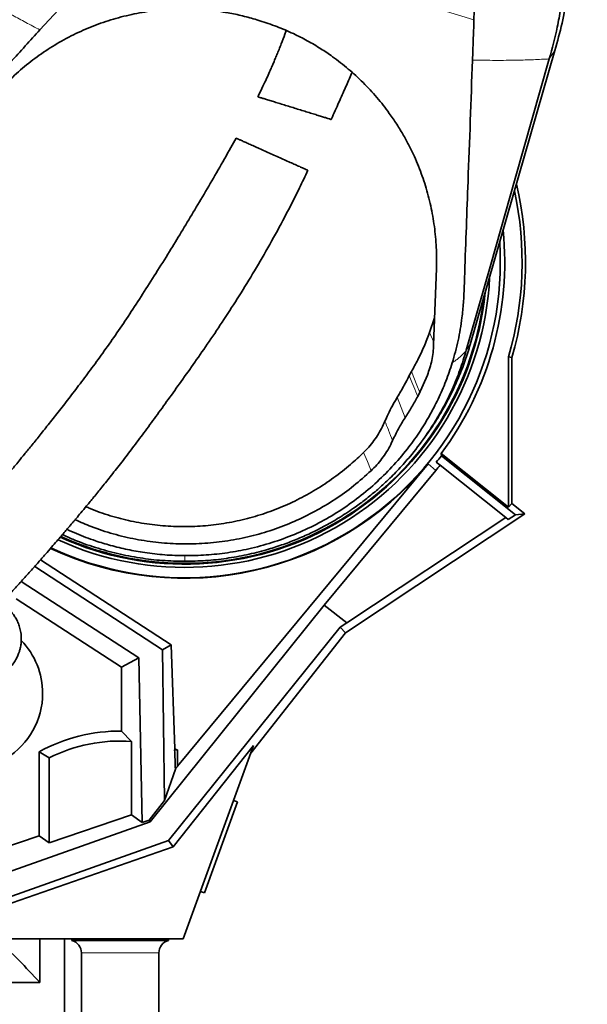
# Model space of a CAD drawing. Header units: millimetres. Extents: x 0 to 14900, y 0 to 10500.
# Tile 10 of 59: x 3656 to 4007, y 4868 to 5478. Entities that reach past the tile are written whole.
import ezdxf

# ---------------------------------------------------------------- set-up
doc = ezdxf.new("R2010")
doc.units = ezdxf.units.MM
doc.header["$LTSCALE"] = 25
doc.styles.add('SLDTEXTSTYLE0', font='TXT', dxfattribs={"width": 0.605})
doc.dimstyles.new('SLDDIMSTYLE0', dxfattribs={"dimtxt": 87.5, "dimasz": 87.5, "dimexe": 0, "dimexo": 0.0625, "dimgap": 21.875, "dimtad": 1, "dimdec": 0, "dimrnd": 1e-09, "dimzin": 12, "dimdsep": 46, "dimtxsty": 'SLDTEXTSTYLE0', "dimsah": 1, "dimcen": 0.09, "dimadec": 0, "dimazin": 3, "dimtfac": 1, "dimtofl": 0, "dimtmove": 0, "dimatfit": 3, "dimfxl": 1, "dimfrac": 2, "dimtolj": 1, "dimtzin": 12, "dimarcsym": 0})

# ---------------------------------------------------------------- blocks, each defined once
blk = doc.blocks.new('_D_2')
at = {"color": 7, "linetype": 'Continuous', "lineweight": 0}
for p, q in [((4505.6, 5277.83), (4505.6, 3425.01)), ((3438.18, 4377.82), (3438.18, 3425.01)), ((4505.6, 3462.51), (3438.18, 3462.51))]:
    blk.add_line(p, q, dxfattribs=at)
at = {"color": 7, "linetype": 'Continuous', "lineweight": 18}
for points in [[(3438.18, 3462.51), (3525.68, 3450.01), (3525.68, 3475.01)], [(4505.6, 3462.51), (4418.1, 3475.01), (4418.1, 3450.01)]]:
    blk.add_solid(points, dxfattribs=at)
at = {"color": 7, "linetype": 'Continuous', "lineweight": 18, "insert": (3838.21, 3575.3), "char_height": 87.5, "attachment_point": 1, "style": 'SLDTEXTSTYLE0'}
blk.add_mtext('1067', dxfattribs=at)
blk = doc.blocks.new('_D_3')
at = {"color": 7, "linetype": 'Continuous', "lineweight": 0}
for p, q in [((6638.31, 5389.4), (6638.31, 3170.36)), ((3438.18, 4377.82), (3438.18, 3170.36)), ((6638.31, 3207.86), (3438.18, 3207.86))]:
    blk.add_line(p, q, dxfattribs=at)
at = {"color": 7, "linetype": 'Continuous', "lineweight": 18}
for points in [[(3438.18, 3207.86), (3525.68, 3195.36), (3525.68, 3220.36)], [(6638.31, 3207.86), (6550.81, 3220.36), (6550.81, 3195.36)]]:
    blk.add_solid(points, dxfattribs=at)
at = {"color": 7, "linetype": 'Continuous', "lineweight": 18, "insert": (4904.57, 3320.65), "char_height": 87.5, "attachment_point": 1, "style": 'SLDTEXTSTYLE0'}
blk.add_mtext('3200', dxfattribs=at)
blk = doc.blocks.new('_D_5')
at = {"color": 7, "linetype": 'Continuous', "lineweight": 0}
for p, q in [((3808.18, 8212.83), (7124.13, 8212.83)), ((7086.63, 8212.83), (7086.63, 4547.83)), ((3839.08, 4547.83), (7124.13, 4547.83))]:
    blk.add_line(p, q, dxfattribs=at)
at = {"color": 7, "linetype": 'Continuous', "lineweight": 18}
for points in [[(7086.63, 8212.83), (7074.13, 8125.33), (7099.13, 8125.33)], [(7086.63, 4547.83), (7099.13, 4635.33), (7074.13, 4635.33)]]:
    blk.add_solid(points, dxfattribs=at)
at = {"color": 7, "linetype": 'Continuous', "lineweight": 18, "insert": (6973.83, 6246.65), "char_height": 87.5, "attachment_point": 1, "rotation": 90, "style": 'SLDTEXTSTYLE0'}
blk.add_mtext('3665', dxfattribs=at)

msp = doc.modelspace()

# ---------------------------------------------------------------- linework, layer by layer
at = {"color": 8, "linetype": 'Continuous', "lineweight": 18}
for p, q in [((3937.2742208, 5477.8989104), (3731.7778086, 5540.5554187)), ((3983.9315354, 5453.6153385), (3987.4504206, 5458.8600369)), ((3912.3680703, 5278.2822337), (3909.6605585, 5284.1568359)), ((3932.5243238, 5273.2020032), (3934.9774385, 5276.8582313)), ((3894.5909892, 5231.4067872), (3889.7651884, 5244.1196613)), ((3908.841903, 5202.9229297), (3913.6833647, 5198.909087)), ((3742.1787755, 4900.0982098), (3694.1787755, 4900.0982098))]:
    msp.add_line(p, q, dxfattribs=at)
at = {"color": 7, "linetype": 'Continuous', "lineweight": 35}
for p, q in [((3937.6457178, 5488.4444626), (3937.2742208, 5477.8989104)), ((3802.809877, 5477.8384422), (3804.612802, 5477.2887247)), ((3987.4504206, 5458.8600369), (3934.9774385, 5276.8582313)), ((3914.0044372, 5323.8867188), (3912.311392, 5276.7026462)), ((3909.6605585, 5284.1568359), (3912.9109966, 5293.4132371)), ((3958.6768637, 5176.013365), (3958.6768637, 5269.1649812)), ((3960.7721099, 5268.8655036), (3958.6768637, 5269.1649812)), ((3960.7721099, 5268.8655036), (3960.7721099, 5178.3646635)), ((3898.5140687, 5260.0249993), (3897.1898478, 5257.5569421)), ((3903.035135, 5245.8371491), (3908.4108502, 5257.86648)), ((3902.4157544, 5244.6530488), (3903.0479599, 5245.8552091)), ((3902.4157544, 5244.6530488), (3903.035135, 5245.8371491)), ((3905.6229814, 5217.7150176), (3907.4186952, 5220.2054236)), ((3886.8812981, 5217.3148606), (3886.8873059, 5217.3282915)), ((3916.9117504, 5209.2348362), (3917.0788913, 5207.9299893)), ((3916.9117504, 5209.2348362), (3958.6768637, 5176.013365)), ((3963.0010447, 5171.4018592), (3917.0788913, 5207.9299893)), ((3908.841903, 5202.9229297), (3753.699896, 5015.7920077)), ((3916.2628359, 5202.0853546), (3913.9660096, 5203.9123327)), ((3956.9358933, 5169.7325439), (3916.2628359, 5202.0853546)), ((3913.6833647, 5198.909087), (3844.5525504, 5115.5241078)), ((3960.7721099, 5178.3646635), (3958.6768637, 5176.013365)), ((3960.7721099, 5178.3646635), (3968.789273, 5171.987524)), ((3968.789273, 5171.987524), (3857.6244152, 5098.4091098)), ((3956.9358933, 5169.7325439), (3858.4895069, 5104.5723022)), ((3958.5450928, 5168.4525289), (3956.9358933, 5169.7325439)), ((3958.5450928, 5168.4525289), (3963.0010447, 5171.4018592)), ((3968.789273, 5171.987524), (3963.0010447, 5171.4018592)), ((3744.3006816, 5087.814578), (3665.2408286, 5139.4100522)), ((3668.9281766, 5143.5673031), (3749.8626798, 5090.959876)), ((3656.9025981, 5130.1335777), (3729.8064047, 5082.927816)), ((3718.9863013, 5077.0558969), (3653.7735023, 5119.4442163)), ((3844.5525504, 5115.5241078), (3736.8442704, 4981.3193092)), ((3844.5525504, 5115.5241078), (3858.4895069, 5104.5723022)), ((3858.4895069, 5104.5723022), (3854.3901838, 5101.9177359)), ((3854.3901838, 5101.9177359), (3748.208644, 4969.7025425)), ((3857.6244152, 5098.4091098), (3799.0483971, 5023.8669341)), ((3857.6244152, 5098.4091098), (3854.3901838, 5101.9177359)), ((3744.3006816, 5087.814578), (3749.8626798, 5090.959876)), ((3749.8626798, 5090.959876), (3752.1163786, 5026.4223886)), ((3745.7304996, 4994.430685), (3744.3006816, 5087.814578)), ((3729.8064047, 5082.927816), (3718.9863013, 5077.0558969)), ((3729.8064047, 5082.927816), (3731.8035576, 4980.7833355)), ((3718.9863013, 5077.0558969), (3718.9863013, 5037.520439)), ((3725.1702711, 5031.0899092), (3718.9863013, 5037.520439)), ((3725.1702711, 4985.5410633), (3725.1702711, 5031.0899092)), ((3674.1702711, 5020.9034555), (3667.9863013, 5024.6371028)), ((3667.9863013, 4972.7139709), (3667.9863013, 5024.6371028)), ((3750.9734964, 4965.88581), (3800.7344698, 5028.4993806)), ((3751.9293412, 5025.8297428), (3753.699896, 5025.8297428)), ((3753.699896, 5025.8297428), (3753.699896, 5015.7920077)), ((3800.7344698, 5028.4993806), (3757.1787755, 4908.8310941)), ((3674.1702711, 5020.9034555), (3674.1702711, 4968.2785157)), ((3752.3921749, 5013.9653408), (3745.7304996, 4994.430685)), ((3745.7304996, 4994.430685), (3736.1459642, 4982.3346035)), ((3790.8486386, 4993.6391673), (3770.32743, 4937.2576101)), ((3790.8486386, 4993.6391673), (3788.3741906, 4994.5397928)), ((3456.183087, 4882.098972), (3736.8442704, 4981.3193092)), ((3674.1702711, 4968.2785157), (3725.1702711, 4985.5410633)), ((3731.8035576, 4980.7833355), (3725.1702711, 4985.5410633)), ((3731.8035576, 4980.7833355), (3736.1459642, 4982.3346035)), ((3736.8442704, 4981.3193092), (3736.1459642, 4982.3346035)), ((3748.208644, 4969.7025425), (3462.7244176, 4868.6799589)), ((3667.9863013, 4972.7139709), (3626.0625628, 4958.5235683)), ((3674.1702711, 4968.2785157), (3667.9863013, 4972.7139709)), ((3750.9734964, 4965.88581), (3748.208644, 4969.7025425)), ((3625.3041873, 4922.0471315), (3750.9734964, 4965.88581)), ((3767.852982, 4938.1582355), (3770.32743, 4937.2576101)), ((3668.3358619, 4908.8310941), (3641.9173645, 4908.8310941)), ((3668.3358619, 4881.9010781), (3668.3358619, 4908.8310941)), ((3757.1787755, 4908.8310941), (3668.3358619, 4908.8310941)), ((3683.6787755, 4908.8310941), (3683.6787755, 4835.8310941)), ((3688.2287755, 4908.8310941), (3688.2287755, 4907.8310941)), ((3748.1287755, 4907.8310941), (3688.2287755, 4907.8310941)), ((3748.1287755, 4907.8310941), (3748.1287755, 4908.8310941)), ((3694.1787755, 4900.0982098), (3694.1787755, 4832.8310941)), ((3742.1787755, 4832.8310941), (3742.1787755, 4900.0982098)), ((3668.3358619, 4881.9010781), (3563.2070029, 4881.9010781))]:
    msp.add_line(p, q, dxfattribs=at)
at = {"color": 7, "linetype": 'Continuous', "lineweight": 35, "flags": 128}
for points in [[(3668.4984405, 5471.562195), (3682.8007992, 5487.1570045), (3697.1031485, 5502.7518219), (3723.4904002, 5531.5237806)], [(3983.9315354, 5453.6153385), (3962.8165094, 5379.5122676), (3947.6704166, 5326.3571353), (3934.7849893, 5281.1357964), (3932.5243238, 5273.2020032)]]:
    msp.add_lwpolyline(points, dxfattribs=at)
at = {"color": 8, "linetype": 'Continuous', "lineweight": 18, "flags": 128}
for points in [[(3897.1898478, 5257.5569421), (3898.8369058, 5253.4904669), (3900.6263906, 5249.0718573), (3901.2569012, 5247.5148762), (3902.4157544, 5244.6530488)], [(3903.6801565, 5247.0961715), (3901.8763768, 5251.6096564), (3898.5140687, 5260.0249993)], [(3868.8960953, 5209.8972509), (3871.243639, 5204.28643), (3873.1665207, 5199.6907348), (3873.5897096, 5198.679387)]]:
    msp.add_lwpolyline(points, dxfattribs=at)
at = {"color": 7, "linetype": 'Continuous', "lineweight": 18}
for centre, radius, start, end in [((3758.1787755, 5327.8310941), 747.42, 263.5748605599, 53.5745805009), ((5033.3043508, 5439.3967608), 1605.01, 212.1586371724, 5.252998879)]:
    msp.add_arc(centre, radius, start, end, dxfattribs=at)
at = {"color": 7, "linetype": 'Continuous', "lineweight": 35}
for centre, radius, start, end in [((3758.1787755, 5327.8310941), 208.9047538, 343.6904261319, 12.1800850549), ((3758.1787755, 5327.8310941), 211, 343.7721542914, 13.2208585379), ((3758.1787755, 5327.8310941), 198.1444668, 323.2350040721, 5.6971903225), ((3758.1787755, 5327.8310941), 195.4192622, 244.9178200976, 3.6010724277), ((3758.1787755, 5327.8310941), 189.0207259, 245.4708070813, 357.1524388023), ((3758.1787755, 5327.8310941), 187, 245.6525801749, 354.1940317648), ((3758.1787755, 5327.8310941), 186.5, 245.6979412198, 353.3091110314), ((3758.1787755, 5327.8310941), 199.0616029, 321.5, 322.9629266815), ((3758.1787755, 5327.8310941), 195.707505, 244.8939751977, 320.33936804), ((3758.1787755, 5327.8310941), 201.9964385, 320.33936804, 321.5), ((3623.1787755, 5060.8310941), 47, 0, 44.0931998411), ((3623.1787755, 5060.8310941), 47, 242.9323672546, 0), ((3718.1787755, 4933.3310941), 104.1924742, 89.5559344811, 118.798347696), ((3718.1787755, 4933.3310941), 98.0085044, 85.9092966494, 116.6813003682), ((3758.2765067, 5024.1524327), 6.5650497, 159.7715787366, 165.197328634), ((3718.1787755, 4933.3310941), 99.0845598, 68.9923255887, 69.9700365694), ((3686.1787755, 4900.0982098), 8, 0, 75.1523338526), ((3750.1787755, 4900.0982098), 8, 104.8476661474, 180)]:
    msp.add_arc(centre, radius, start, end, dxfattribs=at)
for centre, major_axis, ratio, start_param, end_param in [((3718.1787755, 6018.5408284), (-37.9479853, 1089.6727986), 0.0018240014, 2.7164778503, 2.7437036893), ((3718.1787755, 4974.0552718), (37.9690412, 45.9238511), 0.0333942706, 5.7925994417, 5.8796210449)]:
    msp.add_ellipse(centre, major_axis=major_axis, ratio=ratio, start_param=start_param, end_param=end_param, dxfattribs=at)
for points, knots in [([(3998.5509447, 5570.0003411), (3998.8450538, 5565.7952606), (3999.4332757, 5557.3850468), (3999.6932824, 5543.1520261), (3999.2582261, 5527.3355669), (3997.7938709, 5509.9862149), (3995.3465276, 5492.7514244), (3992.0005499, 5475.6612768), (3988.9663429, 5464.4604803), (3987.449313, 5458.8603537)], [0, 0, 0, 0, 0.1126075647, 0.225216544, 0.3801885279, 0.5351569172, 0.6901173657, 0.8450661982, 1, 1, 1, 1]), ([(3992.7194043, 5495.6962071), (3992.1700343, 5491.9533689), (3991.0712956, 5484.4677024), (3988.3603998, 5470.3841228), (3985.6625166, 5460.1692646), (3983.9315354, 5453.6153385)], [0, 0, 0, 0, 0.26383643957, 0.52767218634, 1, 1, 1, 1]), ([(3642.5678334, 5433.0831158), (3645.5362961, 5436.2376605), (3651.4836143, 5442.5577942), (3661.4250243, 5451.0838311), (3672.0230239, 5458.8337888), (3683.2900023, 5465.6690517), (3695.1633837, 5471.5237902), (3707.5626487, 5476.3701262), (3720.3718915, 5480.1622646), (3733.3202369, 5482.8116858), (3746.3172199, 5484.3050927), (3759.2673943, 5484.7092188), (3772.2290738, 5484.0504658), (3783.8244523, 5482.4673246), (3794.0239892, 5480.3533754), (3799.8812446, 5478.6767542), (3802.809877, 5477.8384422)], [0, 0, 0, 0, 0.0755216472, 0.1513076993, 0.2270832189, 0.302590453, 0.3782355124, 0.4541716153, 0.5300964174, 0.6057260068, 0.6784867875, 0.7515243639, 0.8245570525, 0.8973111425, 0.9486554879, 1, 1, 1, 1]), ([(3804.612802, 5477.2887247), (3808.151194, 5476.1284731), (3815.2279804, 5473.8079691), (3825.0396916, 5469.5625481), (3834.1199346, 5464.9388863), (3842.2025815, 5460.1512331), (3850.7420949, 5454.3811807), (3859.5838856, 5447.4750238), (3868.7719546, 5439.0320344), (3877.2604599, 5429.8559407), (3884.1150981, 5421.1293137), (3889.5461384, 5413.1680247), (3893.6465025, 5406.4156104), (3897.2505511, 5399.7455543), (3901.2445121, 5391.445565), (3904.5686912, 5383.1865652), (3907.2739878, 5375.0211511), (3909.6257318, 5366.80282), (3911.9374206, 5356.2944981), (3913.6416925, 5343.4444243), (3914.2060216, 5332.5973055), (3914.054969, 5326.0702298), (3914.0044372, 5323.8867188)], [0, 0, 0, 0, 0.0539946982, 0.1079894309, 0.155042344, 0.2020954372, 0.2447023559, 0.3053344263, 0.365967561, 0.42753589, 0.4891055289, 0.5296790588, 0.5702527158, 0.6063675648, 0.6424826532, 0.7075976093, 0.7393513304, 0.7714474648, 0.8359588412, 0.9011144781, 0.966919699, 1, 1, 1, 1]), ([(3937.2742208, 5477.8989104), (3937.2678869, 5477.7177768), (3937.1189316, 5473.4580592), (3936.8089867, 5465.120707), (3936.5083854, 5456.9643382), (3936.3580847, 5452.8861524)], [0, 0, 0, 0, 0.0217230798, 0.510861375, 1, 1, 1, 1]), ([(3593.2066964, 5367.1346257), (3594.404032, 5370.602965), (3596.7999114, 5377.5431437), (3601.2644801, 5387.6293398), (3606.2729531, 5397.3353153), (3611.9245888, 5406.5747025), (3618.1419332, 5415.3345108), (3624.842808, 5423.7601396), (3635.6051563, 5435.8402769), (3650.2824688, 5451.6637481), (3662.4264496, 5464.929379), (3668.4984405, 5471.562195)], [0, 0, 0, 0, 0.0852198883, 0.1705257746, 0.2557452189, 0.3382857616, 0.4209717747, 0.5037302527, 0.5863697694, 0.7931848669, 1, 1, 1, 1]), ([(3821.0063779, 5471.1508267), (3820.7397376, 5470.4159119), (3819.7436174, 5467.670402), (3818.2467413, 5463.7773065), (3816.583558, 5459.558189), (3815.2917406, 5456.3694336), (3814.1002418, 5453.4934214), (3813.0019649, 5450.8966547), (3811.8918566, 5448.3196962), (3810.5349224, 5445.2301479), (3808.759992, 5441.2861366), (3806.475314, 5436.3870755), (3804.6624684, 5432.5817741), (3803.5863976, 5430.4358775), (3803.4506178, 5430.1651061)], [0, 0, 0, 0, 0.0520196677, 0.1943361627, 0.2782653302, 0.355021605, 0.4245934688, 0.4869718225, 0.5443950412, 0.6135057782, 0.71434131, 0.8362353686, 0.9793360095, 1, 1, 1, 1]), ([(3936.3580847, 5452.8861524), (3935.450567, 5427.834834), (3933.8634926, 5384.0248804), (3932.0622884, 5337.0900268), (3931.2456037, 5312.069561), (3930.8246073, 5302.6880976), (3929.7985982, 5291.7177885), (3927.701439, 5279.2290256), (3925.1281587, 5270.0640524), (3923.8415174, 5265.4815618)], [0, 0, 0, 0, 0.399438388, 0.6985411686, 0.7484337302, 0.7983223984, 0.8481701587, 0.9240850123, 1, 1, 1, 1]), ([(3848.8862913, 5416.138567), (3848.9323717, 5416.2409651), (3850.5230407, 5419.7756905), (3853.4837148, 5426.4343947), (3857.6488814, 5435.8088404), (3860.3737312, 5441.9581411), (3861.7077019, 5444.9975367), (3861.8016842, 5445.2116713)], [0, 0, 0, 0, 0.0106311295, 0.3669805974, 0.6891938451, 0.9781027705, 1, 1, 1, 1]), ([(3803.5243232, 5430.1290465), (3803.5026954, 5430.135712), (3803.4119381, 5430.1636829), (3803.9556465, 5429.9961152), (3805.158766, 5429.625321), (3807.0054103, 5429.0561963), (3809.4087773, 5428.3154929), (3812.2219171, 5427.4485), (3815.4238999, 5426.4616681), (3818.8375567, 5425.4095994), (3822.4562309, 5424.2943457), (3826.1282216, 5423.1626601), (3829.8321535, 5422.0211304), (3833.4418633, 5420.9086394), (3836.9047677, 5419.841393), (3840.0994856, 5418.8568), (3842.9535652, 5417.9771897), (3845.3383135, 5417.2422245), (3847.2061616, 5416.6665649), (3848.3852459, 5416.3031782), (3848.92803, 5416.1358954), (3848.8387698, 5416.1634048), (3848.8191822, 5416.1694416)], [0, 0, 0, 0, 0.0178716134, 0.0749954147, 0.1292683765, 0.1852281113, 0.2375980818, 0.2915862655, 0.3423231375, 0.3945664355, 0.444761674, 0.4963747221, 0.5473096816, 0.5996350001, 0.6521998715, 0.7061921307, 0.7605413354, 0.8164017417, 0.8718827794, 0.9289714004, 0.9844131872, 1, 1, 1, 1]), ([(3789.939831, 5404.5777663), (3788.860089, 5402.6083551), (3785.196615, 5395.926308), (3778.8613012, 5384.9033761), (3771.1140102, 5371.5860422), (3763.5105067, 5358.7689725), (3756.0711261, 5346.4067369), (3748.3829261, 5333.8200146), (3740.4556654, 5321.0638167), (3732.273888, 5308.1867003), (3724.2647485, 5295.9169289), (3716.3610109, 5284.1918594), (3708.5413093, 5273.0400423), (3700.8754294, 5262.5060662), (3693.5023221, 5252.6751743), (3686.4890799, 5243.5386304), (3679.8955278, 5235.0717657), (3673.7691665, 5227.296903), (3668.2105002, 5220.3266606), (3663.315354, 5214.2581494), (3659.1477572, 5209.1471959), (3655.7009599, 5204.9619241), (3653.1729074, 5201.9188765), (3651.4348413, 5199.839499), (3650.3105127, 5198.4992433), (3649.2230011, 5197.206575), (3647.8980118, 5195.6365945), (3646.0941542, 5193.5086659), (3643.7139745, 5190.7172205), (3640.6765132, 5187.181401), (3636.9077568, 5182.8348215), (3632.3937577, 5177.6858287), (3627.1315099, 5171.7587589), (3621.1194718, 5165.0819538), (3615.0116337, 5158.4027856), (3608.9174439, 5151.8383015), (3602.9352307, 5145.4860564), (3596.5295744, 5138.7893059), (3590.208585, 5132.2921525), (3584.0147743, 5126.0280715), (3577.991402, 5120.0330604), (3572.2230156, 5114.3749352), (3568.5552372, 5110.8564383), (3566.910205, 5109.2783603)], [0, 0, 0, 0, 0.0176400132, 0.0598510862, 0.1012400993, 0.1416975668, 0.1810753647, 0.2192277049, 0.2624538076, 0.3036668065, 0.3428004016, 0.379861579, 0.4156128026, 0.4493392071, 0.4810435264, 0.5107035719, 0.5383012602, 0.5638745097, 0.5870473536, 0.6069911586, 0.623889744, 0.6377848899, 0.6487030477, 0.6543353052, 0.6586529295, 0.6621798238, 0.6673598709, 0.6745017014, 0.6837177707, 0.6957153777, 0.7106171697, 0.7284302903, 0.7491741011, 0.7728877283, 0.799644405, 0.8217887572, 0.8458054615, 0.8718114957, 0.899962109, 0.9241600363, 0.9499791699, 0.9775651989, 1, 1, 1, 1]), ([(3834.4333047, 5384.6425624), (3834.3772233, 5384.667679), (3834.2561508, 5384.7219026), (3833.2670192, 5385.164895), (3831.6588905, 5385.8851114), (3829.4130302, 5386.8909422), (3826.6670845, 5388.1207412), (3823.4506798, 5389.56124), (3819.9654963, 5391.122114), (3816.238328, 5392.7913633), (3812.5021417, 5394.4646514), (3808.7588544, 5396.1411198), (3805.2088713, 5397.7310149), (3801.8430319, 5399.2384395), (3798.801452, 5400.6006413), (3796.0917548, 5401.814206), (3793.8086688, 5402.8367088), (3791.9814862, 5403.6550306), (3790.703597, 5404.227346), (3789.9853826, 5404.5490054), (3790.0068224, 5404.5394034), (3790.0164859, 5404.5350755)], [0, 0, 0, 0, 0.0478795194, 0.103365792, 0.1604508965, 0.2160536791, 0.2733313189, 0.3278040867, 0.3839711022, 0.4365054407, 0.4906749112, 0.5413717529, 0.5935937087, 0.6434117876, 0.6946529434, 0.74492529, 0.7965711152, 0.8484471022, 0.9017148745, 0.9557000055, 1, 1, 1, 1]), ([(3601.5205145, 5073.2020627), (3603.1712123, 5074.7860429), (3606.9165211, 5078.3799744), (3612.8338286, 5084.1808379), (3619.0761803, 5090.3869985), (3625.5106168, 5096.8849304), (3632.0927585, 5103.6386375), (3638.7750057, 5110.6124219), (3645.0235521, 5117.2381035), (3651.0758998, 5123.7520562), (3656.8887472, 5130.1012787), (3662.4158122, 5136.2270832), (3667.3685639, 5141.7878426), (3671.7507441, 5146.763451), (3675.5660541, 5151.137387), (3678.8177453, 5154.8956868), (3681.6172154, 5158.1531896), (3683.9681477, 5160.9045496), (3685.8885498, 5163.1628845), (3687.3043983, 5164.8339075), (3688.4541941, 5166.1943838), (3689.6225624, 5167.5799051), (3691.4211898, 5169.7187665), (3694.0539791, 5172.8639494), (3697.6606896, 5177.2042314), (3702.034885, 5182.5209738), (3707.1682855, 5188.8422898), (3712.9695305, 5196.1047696), (3719.3021965, 5204.1897536), (3726.0195113, 5212.9640704), (3733.0603903, 5222.3778622), (3740.4039477, 5232.3691295), (3748.0780351, 5242.9517825), (3756.1182727, 5254.1546394), (3764.5830282, 5266.0850505), (3773.4537401, 5278.8662996), (3782.6491099, 5292.539473), (3792.0718022, 5307.139557), (3801.5594844, 5322.5941412), (3811.0133266, 5338.8981465), (3820.313437, 5356.0335637), (3828.153129, 5371.3658197), (3832.698019, 5380.9998305), (3834.419401, 5384.6487225)], [0, 0, 0, 0, 0.0213710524, 0.0484893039, 0.0739286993, 0.0978217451, 0.1256799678, 0.1514658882, 0.1753110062, 0.1973158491, 0.2203059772, 0.2410711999, 0.2596699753, 0.2761407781, 0.2905051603, 0.3027732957, 0.3129481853, 0.3222591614, 0.329500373, 0.3348184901, 0.3384067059, 0.3426281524, 0.3481771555, 0.3589993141, 0.3728359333, 0.3897078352, 0.4096392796, 0.4327298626, 0.4581391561, 0.4854443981, 0.5147054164, 0.5460010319, 0.5787642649, 0.6135482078, 0.6503464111, 0.6891426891, 0.7307642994, 0.7744073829, 0.8200375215, 0.8676249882, 0.9171527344, 0.9686215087, 1, 1, 1, 1]), ([(3898.5140687, 5260.0249993), (3899.8670735, 5262.4464975), (3902.7046166, 5267.5249021), (3906.4569659, 5275.5783477), (3908.5911811, 5281.2932878), (3909.6605585, 5284.1568359)], [0, 0, 0, 0, 0.3125869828, 0.655562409, 1, 1, 1, 1]), ([(3932.5243238, 5273.2020032), (3931.261584, 5269.098981), (3928.7296696, 5260.8720286), (3924.0176729, 5249.4200841), (3918.824922, 5238.7611385), (3913.2086616, 5228.9003956), (3906.3009611, 5218.3795214), (3898.7855297, 5208.590382), (3890.80933, 5199.6062123), (3883.8021161, 5192.5816671), (3876.8718508, 5186.3394563), (3870.3438359, 5181.0077701), (3862.8937095, 5175.4721604), (3854.6807863, 5170.015525), (3845.3965044, 5164.6202541), (3836.2995902, 5160.0117004), (3827.2032274, 5156.0199246), (3818.1358539, 5152.5999943), (3807.9249157, 5149.3589096), (3796.5358892, 5146.4991747), (3783.9270942, 5144.2656821), (3771.1192648, 5142.8520138), (3762.4922797, 5142.6754348), (3758.1787755, 5142.5871451)], [0, 0, 0, 0, 0.0556714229, 0.1116265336, 0.1603333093, 0.2090406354, 0.2583120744, 0.322844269, 0.3679313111, 0.4130183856, 0.4503716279, 0.4877247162, 0.5211890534, 0.5693544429, 0.6139400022, 0.6585255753, 0.6996315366, 0.740737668, 0.7821383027, 0.8361838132, 0.8902290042, 0.9451143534, 1, 1, 1, 1]), ([(3934.9767811, 5276.8584193), (3933.9717055, 5273.5737461), (3931.9616968, 5267.0048652), (3927.7621865, 5256.0914856), (3922.2827843, 5244.2209722), (3915.3774539, 5231.7513267), (3910.0168425, 5224.003273), (3907.3985556, 5220.2188861)], [0, 0, 0, 0, 0.1628326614, 0.3256422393, 0.5539072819, 0.782114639, 1, 1, 1, 1]), ([(3908.4108502, 5257.86648), (3908.9532199, 5259.3561758), (3910.0414193, 5262.3450702), (3911.1943811, 5267.0133819), (3912.0159574, 5271.8056773), (3912.2126955, 5275.0667054), (3912.311392, 5276.7026462)], [0, 0, 0, 0, 0.2459462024, 0.49346132, 0.7458877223, 1, 1, 1, 1]), ([(3923.8415174, 5265.4815618), (3922.5768068, 5261.6755436), (3920.0427617, 5254.0495923), (3915.1856163, 5242.9786829), (3909.5942334, 5232.2351369), (3903.2287237, 5221.9200058), (3895.6393644, 5211.3974017), (3886.6316536, 5200.8494463), (3876.0902854, 5190.4794583), (3864.6582267, 5181.0168255), (3852.478153, 5172.5917144), (3839.6139702, 5165.2761449), (3826.1733593, 5159.0741252), (3812.2102059, 5154.0029959), (3798.3583926, 5150.2616739), (3784.7567657, 5147.7785177), (3771.5177631, 5146.2971292), (3762.622814, 5146.1547574), (3758.1787755, 5146.0836265)], [0, 0, 0, 0, 0.0560846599, 0.1123743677, 0.1687326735, 0.2250203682, 0.2811033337, 0.348970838, 0.4170876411, 0.4852006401, 0.5530629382, 0.6199715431, 0.6871299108, 0.7542818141, 0.8211815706, 0.8807585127, 0.9404253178, 1, 1, 1, 1]), ([(3889.7651884, 5244.1196613), (3890.5185757, 5245.3651754), (3892.02535, 5247.8562029), (3894.5342426, 5252.319805), (3896.1912322, 5255.5875655), (3897.1898478, 5257.5569421)], [0, 0, 0, 0, 0.2843502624, 0.56870038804, 1, 1, 1, 1]), ([(3882.1582796, 5229.3716157), (3882.7750397, 5230.7865634), (3884.9875595, 5235.8624432), (3887.7632482, 5240.6596904), (3889.7651884, 5244.1196613)], [0, 0, 0, 0, 0.2787591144, 1, 1, 1, 1]), ([(3894.5909892, 5231.4067872), (3895.9741388, 5233.5686131), (3898.7421858, 5237.8949966), (3901.1907162, 5242.3994167), (3902.4157544, 5244.6530488)], [0, 0, 0, 0, 0.499684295, 1, 1, 1, 1]), ([(3886.8873059, 5217.3282915), (3888.0296653, 5219.7524942), (3890.3110194, 5224.5937594), (3893.165736, 5229.1380119), (3894.5909892, 5231.4067872)], [0, 0, 0, 0, 0.5007374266, 1, 1, 1, 1]), ([(3882.1582796, 5229.3716157), (3881.4740129, 5227.8576928), (3880.1007354, 5224.819351), (3877.550481, 5220.4605048), (3874.6289933, 5216.2738129), (3871.708278, 5212.7474708), (3869.6976642, 5210.7096617), (3868.8960953, 5209.8972509)], [0, 0, 0, 0, 0.2101071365, 0.4216709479, 0.6378453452, 0.8556202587, 1, 1, 1, 1]), ([(3873.5896917, 5198.6794296), (3874.7784704, 5199.8536224), (3877.1642872, 5202.2101662), (3880.3604403, 5206.1307589), (3883.2484454, 5210.33411), (3885.3902565, 5214.1076268), (3886.4967356, 5216.4876658), (3886.8812981, 5217.3148606)], [0, 0, 0, 0, 0.2162523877, 0.4340072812, 0.6564935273, 0.8806125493, 1, 1, 1, 1]), ([(3696.9897129, 5176.4032296), (3697.8507826, 5176.0085054), (3702.7226616, 5173.7751804), (3712.0310887, 5170.7060333), (3724.850996, 5167.3232461), (3737.9598947, 5165.1210921), (3751.1983524, 5163.9992748), (3764.4376622, 5164.0058857), (3777.5913807, 5165.1547665), (3790.5846736, 5167.3946151), (3803.3492717, 5170.6976116), (3815.8128301, 5175.0520148), (3827.8880689, 5180.4657565), (3839.5193759, 5186.8759808), (3850.5786219, 5194.2229243), (3860.4139176, 5201.9031917), (3866.2609446, 5207.4137436), (3868.8960953, 5209.8972509)], [0, 0, 0, 0, 0.0153023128, 0.086579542, 0.1578891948, 0.2294575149, 0.3010256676, 0.3723350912, 0.443098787, 0.5141120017, 0.58512877, 0.6558973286, 0.7271758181, 0.7986989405, 0.870227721, 0.9415139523, 1, 1, 1, 1]), ([(3873.589439, 5198.6797791), (3870.0331765, 5195.4966104), (3862.9339819, 5189.1422046), (3851.2669974, 5180.7881703), (3838.985865, 5173.3969686), (3826.0994213, 5167.1038746), (3812.725207, 5161.9316781), (3798.9547102, 5157.9266364), (3784.8914401, 5155.1151319), (3770.638254, 5153.5195612), (3756.2999616, 5153.1508777), (3741.9836065, 5154.0142464), (3727.7891947, 5156.0930014), (3713.8422286, 5159.4149868), (3701.256387, 5163.439368), (3693.5794248, 5166.8593402), (3690.2595534, 5168.3382935)], [0, 0, 0, 0, 0.0741065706, 0.1479353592, 0.2214790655, 0.2947379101, 0.3677215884, 0.4404470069, 0.5129398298, 0.585231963, 0.6573622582, 0.7293739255, 0.8013144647, 0.8732330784, 0.9451801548, 1, 1, 1, 1]), ([(3758.1787755, 5142.5871451), (3753.550165, 5142.6886834), (3744.2929528, 5142.8917597), (3730.3767852, 5144.5435813), (3716.5096775, 5147.1928632), (3702.5998687, 5151.0709908), (3691.2020513, 5155.0404151), (3684.5998209, 5158.1563598), (3682.4746814, 5159.1593265)], [0, 0, 0, 0, 0.1775140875, 0.3550278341, 0.5369837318, 0.7189387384, 0.9095314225, 1, 1, 1, 1]), ([(3758.1787755, 5146.0836265), (3754.0403481, 5146.1926265), (3745.763503, 5146.4106261), (3733.9306324, 5147.7795787), (3722.7367017, 5149.7726823), (3712.5330246, 5152.2434811), (3701.9421574, 5155.506371), (3692.8996225, 5158.7943383), (3687.177272, 5161.5004439), (3685.2489807, 5162.4123349)], [0, 0, 0, 0, 0.1650238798, 0.3300473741, 0.4737587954, 0.6174694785, 0.7475604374, 0.9149340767, 1, 1, 1, 1]), ([(3603.5564372, 5058.3920413), (3604.0894871, 5058.5032175), (3605.2371506, 5058.7425813), (3606.9895323, 5059.1199989), (3609.0025539, 5059.5615608), (3611.341589, 5060.0892228), (3614.3965167, 5060.8038992), (3618.0973405, 5061.7177671), (3622.207454, 5062.8150972), (3626.0334451, 5063.9398113), (3629.2474437, 5064.9859351), (3631.7932563, 5065.8943295), (3633.8521836, 5066.6905236), (3635.7464507, 5067.4728965), (3637.8927248, 5068.4185684), (3640.2842208, 5069.583458), (3642.6088616, 5070.8716217), (3644.6941926, 5072.2017505), (3646.6726161, 5073.6627091), (3648.6788266, 5075.4024023), (3650.7865596, 5077.6192408), (3652.736822, 5080.2298574), (3654.2463487, 5082.8757266), (3655.2612171, 5085.1976284), (3655.9871577, 5087.3554194), (3656.5547808, 5089.6529851), (3656.9632993, 5092.4843131), (3657.0313367, 5095.8187616), (3656.6147478, 5099.3053405), (3655.7607527, 5102.5633269), (3654.6065813, 5105.4330236), (3653.2534053, 5107.9204068), (3651.7594758, 5110.0764519), (3650.0828975, 5112.0470071), (3648.1281815, 5113.9075998), (3646.181177, 5115.4533802), (3644.8441443, 5116.2506071), (3644.3524815, 5116.5437688)], [0, 0, 0, 0, 0.0155257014, 0.0334270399, 0.0514481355, 0.074761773, 0.1026538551, 0.1427929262, 0.187455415, 0.2320710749, 0.2696597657, 0.3011323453, 0.3273412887, 0.3496716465, 0.3769582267, 0.4118442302, 0.4475547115, 0.477404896, 0.5025713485, 0.5295079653, 0.5605772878, 0.5953265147, 0.6260825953, 0.6508751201, 0.6697484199, 0.6912180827, 0.7182383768, 0.7511186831, 0.785845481, 0.8179296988, 0.8471611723, 0.8743695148, 0.8997028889, 0.9237613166, 0.9509668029, 0.9819691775, 1, 1, 1, 1]), ([(3641.9173645, 4908.8310941), (3646.4423412, 4904.4969546), (3655.5002968, 4895.8210107), (3664.0548211, 4886.5437876), (3668.3358619, 4881.9010781)], [0, 0, 0, 0, 0.499558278, 1, 1, 1, 1])]:
    msp.add_open_spline(points, degree=3, knots=knots, dxfattribs=at)
at = {"color": 8, "linetype": 'Continuous', "lineweight": 18}
for points, knots in [([(3624.4840014, 5495.6962071), (3627.6439003, 5493.8883377), (3633.8308169, 5490.3486241), (3642.8611139, 5485.3247177), (3651.4509014, 5480.6306444), (3659.7962649, 5476.142855), (3665.5645657, 5473.106531), (3668.4984405, 5471.562195)], [0, 0, 0, 0, 0.2274704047, 0.4453751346, 0.6266970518, 0.8101305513, 1, 1, 1, 1]), ([(3936.3580847, 5452.8861524), (3941.1196912, 5452.8093992), (3950.6125885, 5452.6563814), (3963.0920518, 5452.7857567), (3974.2162809, 5453.0954397), (3980.6845681, 5453.4415814), (3983.9315354, 5453.6153385)], [0, 0, 0, 0, 0.27915534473, 0.55653338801, 0.77738749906, 1, 1, 1, 1]), ([(3923.8415174, 5265.4815618), (3924.5265237, 5265.9561267), (3925.8682483, 5266.8856589), (3927.6786608, 5268.3216104), (3929.3837901, 5269.8214144), (3931.024692, 5271.4378782), (3932.0160741, 5272.6041124), (3932.5243238, 5273.2020032)], [0, 0, 0, 0, 0.1980366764, 0.3878952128, 0.5753891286, 0.7823156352, 1, 1, 1, 1]), ([(3886.8873059, 5217.3282915), (3886.0350031, 5219.4914757), (3885.1542161, 5221.7269545), (3883.5782818, 5225.7421764), (3882.8540959, 5227.5931516), (3882.1582796, 5229.3716157)], [0, 0, 0, 0, 0.5396310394, 0.5576657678, 1, 1, 1, 1]), ([(3758.1787755, 5142.5871451), (3758.1787755, 5142.9026972), (3758.1787755, 5143.8812716), (3758.1787755, 5145.1941203), (3758.1787755, 5146.0836265)], [0, 0, 0, 0, 0.322461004, 1, 1, 1, 1])]:
    msp.add_open_spline(points, degree=3, knots=knots, dxfattribs=at)

# ---------------------------------------------------------------- dimensions: what is measured, and where the dimension line sits
at = {"color": 7, "linetype": 'Continuous', "lineweight": 18}
dim = msp.add_linear_dim(base=(7086.6282924, 4547.8310941), p1=(3758.1787755, 8212.8310941), p2=(3789.078949, 4547.8310941), angle=90, dimstyle='SLDDIMSTYLE0', dxfattribs=at)
dim.commit()
dim.dimension.update_dxf_attribs({"geometry": '_D_5', "text_midpoint": (7086.6282924, 6380.3310941), "dimtype": 160})
for base, p1, picture, middle in [((3438.1787755, 3207.8565486), (6638.3143508, 5439.3967608), '_D_3', (5038.2465631, 3207.8565486)), ((3438.1787755, 3462.505118), (4505.5987755, 5327.8310941), '_D_2', (3971.8887755, 3462.505118))]:
    dim = msp.add_linear_dim(base=base, p1=p1, p2=(3438.1787755, 4427.8190025), dimstyle='SLDDIMSTYLE0', dxfattribs=at)
    dim.commit()
    dim.dimension.update_dxf_attribs({"geometry": picture, "text_midpoint": middle, "dimtype": 160})

doc.saveas('drawing.dxf')
